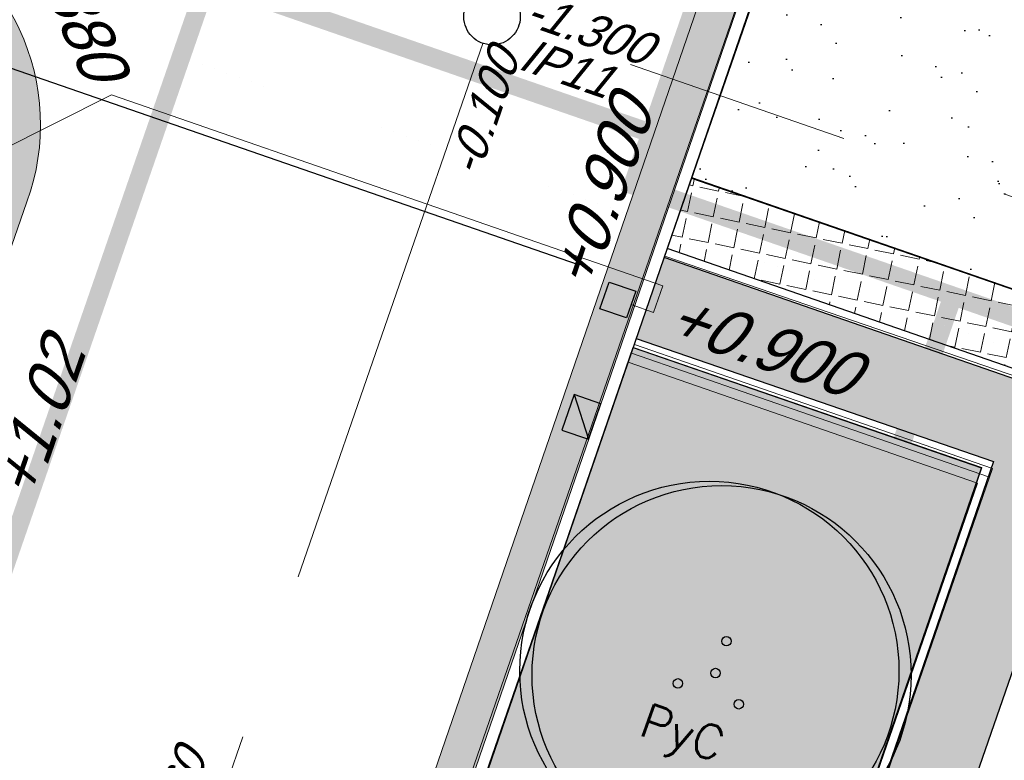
# Model space of a CAD drawing. Header units: metres. Extents: x 128615 to 129083, y 455669 to 456034.
# Tile 98 of 158: x 128831 to 128841, y 455851 to 455859. Entities that reach past the tile are written whole.
import ezdxf
from ezdxf.lldxf.tags import DXFTag

# ---------------------------------------------------------------- set-up
doc = ezdxf.new("R2010")
doc.units = ezdxf.units.M
doc.linetypes.add('DASHED', pattern=[19.049999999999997, 12.7, -6.35])
doc.linetypes.add('RI-AWZI_TERREINRIOLERING', pattern=[19.8, 6, -1.8, 2.4, -1.8, 1.8, -1.8, 2.4, -1.8])
for name, color, linetype, lineweight in [('B-ME-RI-KOLK-G', 7, 'Continuous', 25), ('B-WE-OG-HOOGTELIJN-G', 7, 'Continuous', 18), ('B-XX-GR-HAAG-G', 90, 'GR-HAAG1', 13), ('B-XX-RI-AWZI_TERREINRIOLERING-G', 10, 'RI-AWZI_TERREINRIOLERING', 18), ('B-XX-VH-BESTRATING-V', 1, 'Continuous', 18), ('X-XX-AL-T25', 7, 'Continuous', 25)]:
    doc.layers.add(name, color=color, linetype=linetype, lineweight=lineweight)
for name, color, linetype in [('B-XX-GR-BOOM-G', 30, 'Continuous'), ('B-XX-GR-BOOM-PAAL-G', 27, 'Continuous'), ('B-XX-GR-GRAS-G', 90, 'Continuous'), ('B-XX-GR-KRUIDEN-G', 98, 'Continuous'), ('B-XX-KL-ELEKTRA-G_HDSR', 190, 'HDSR_Elektra'), ('B-XX-OG-BEBOUWING-G', 1, 'Continuous'), ('B-XX-RI-AWZI_BEDRIJFSWATER-G_HDSR', 150, 'HDSR_Bedrijfswater'), ('B-XX-RI-AWZI_TERREINRIOLERING-T25_HDSR', 7, 'Continuous'), ('B-XX-VH-KANTVERHARDING-G', 60, 'Continuous')]:
    doc.layers.add(name, color=color, linetype=linetype)
doc.styles.add('100 ROMANS 2 MM KONINGSSTAL', font='romans.shx', dxfattribs={"height": 0.2})
doc.styles.get("Standard").update_dxf_attribs({"font": 'arial.ttf'})
doc.styles.add('TAUW-ISOCP', font='tcb_isocp.shx')
doc.styles.add('tcb_isocp', font='tcb_isocp.shx')
doc.linetypes.add('GR-HAAG1', pattern='A,6,[176,NLCS.SHX,S=0.125,R=0,X=0,Y=0],-2', length=8)
tags = doc.linetypes.add('HDSR_Bedrijfswater', pattern='A,25,-2,["BW",Standard,S=1.5,R=0,X=0,Y=-0.75],-5', length=32).pattern_tags.tags
tags[6] = DXFTag(74, 10)
tags = doc.linetypes.add('HDSR_Elektra', pattern='A,25,-2,["E",Standard,S=1.5,R=0,X=0,Y=-0.75],-4', length=31).pattern_tags.tags
tags[6] = DXFTag(74, 10)

# ---------------------------------------------------------------- blocks, each defined once
blk = doc.blocks.new('*U197')
at = {"layer": 'B-ME-RI-KOLK-G'}
blk.add_hatch(color=256, dxfattribs=at).paths.add_polyline_path([(0.1997073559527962, -0.1502915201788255), (0.1997073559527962, 0.1497084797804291), (-0.2002926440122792, -0.1502915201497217)])
blk.add_lwpolyline([(0.1997073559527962, -0.1502915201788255), (0.1997073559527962, 0.1497084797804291), (-0.2002926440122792, 0.1497084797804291), (-0.2002926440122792, -0.1502915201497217)], close=True, dxfattribs=at)
blk.add_lwpolyline([(-0.2002926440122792, -0.1502915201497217), (0.1997073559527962, 0.1497084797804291)], dxfattribs=at)
blk = doc.blocks.new('boom')
at = {"layer": 'B-XX-GR-BOOM-G'}
for centre, radius in [((-0.1361402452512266, -0.0007465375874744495), 3.999999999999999), ((0.137785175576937, -0.0007465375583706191), 3.999999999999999), ((0.0008224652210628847, -0.0007465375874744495), 0.09999999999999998)]:
    blk.add_circle(centre, radius, dxfattribs=at)

msp = doc.modelspace()

# ---------------------------------------------------------------- hatches: boundary and pattern name
at = {"layer": 'B-XX-GR-BOOM-PAAL-G'}
h = msp.add_hatch(color=256, dxfattribs=at)
edge = h.paths.add_edge_path()
edge.add_arc((128838.3640583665, 455852.0474769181), 0.04999999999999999, 0, 360)
edge = h.paths.add_edge_path()
edge.add_arc((128837.8480335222, 455851.5992700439), 0.04999999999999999, 0, 360)
edge = h.paths.add_edge_path()
edge.add_arc((128838.4942044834, 455851.3764828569), 0.04999999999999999, 0, 360)
at = {"layer": 'B-XX-GR-GRAS-G'}
h = msp.add_hatch(dxfattribs=at)
h.set_pattern_fill('CROSS', color=256, scale=0.09999999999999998, angle=-116.5632943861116, style=0)
h.set_pattern_definition([(340.9065815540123, (128738.9979208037, 455858.1422880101), (0.8077808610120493, 0.3923519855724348), [0.3174999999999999, -0.9525]), (70.90658155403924, (128739.0960088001, 455857.9403427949), (-0.3923519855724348, 0.8077808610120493), [0.3174999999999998, -0.9524999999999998])])
h.paths.add_polyline_path([(128845.8675353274, 455784.6485665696), (128847.5685110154, 455784.0597697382), (128847.7647766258, 455784.6267616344), (128846.0638009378, 455785.2155584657)])
h.paths.add_polyline_path([(128967.1055860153, 455860.4144094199), (128969.4210054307, 455866.8918425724), (128880.9006920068, 455904.409712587), (128810.0577815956, 455927.1027515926), (128808.0815679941, 455921.3936663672), (128811.5859768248, 455919.9881814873), (128842.9440111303, 455909.6012506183), (128874.3253125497, 455899.2845629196), (128897.3942134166, 455890.0887698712), (128932.249899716, 455875.2515896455), (128958.9784740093, 455863.874893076)])
edge = h.paths.add_edge_path()
edge.add_line((128984.0843231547, 455804.1850891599), (128953.5143684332, 455822.3927003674))
edge.add_line((128953.5143684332, 455822.3927003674), (128931.0817976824, 455759.6371250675))
edge.add_line((128931.0817976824, 455759.6371250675), (128923.691293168, 455762.2048782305))
edge.add_line((128923.691293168, 455762.2048782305), (128914.0269830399, 455765.5502024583))
edge.add_line((128914.0269830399, 455765.5502024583), (128897.845598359, 455770.6508317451))
edge.add_line((128897.845598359, 455770.6508317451), (128884.7246261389, 455774.2573768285))
edge.add_line((128884.7246261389, 455774.2573768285), (128872.548293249, 455777.8537726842))
edge.add_line((128872.548293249, 455777.8537726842), (128866.079626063, 455781.0475949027))
edge.add_line((128866.079626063, 455781.0475949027), (128866.0212588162, 455781.0678178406))
edge.add_line((128866.0212588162, 455781.0678178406), (128863.5642032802, 455773.7248399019))
edge.add_line((128863.5642032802, 455773.7248399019), (128871.5285838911, 455771.3053608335))
edge.add_line((128871.5285838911, 455771.3053608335), (128871.6722959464, 455771.410655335))
edge.add_arc((128873.3846396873, 455770.369334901), 2.004113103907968, 78.24944847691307, 148.6951358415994, ccw=False)
edge.add_line((128873.7927796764, 455772.3314488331), (128875.0821999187, 455772.0165345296))
edge.add_line((128875.0821999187, 455772.0165345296), (128927.2955738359, 455757.61301808))
edge.add_line((128927.2955738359, 455757.61301808), (128956.895554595, 455749.1705929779))
edge.add_line((128956.895554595, 455749.1705929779), (128984.0843231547, 455804.1850891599))
h = msp.add_hatch(dxfattribs=at)
h.set_pattern_fill('AR-SAND', color=256, scale=0.01999999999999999, angle=-116.5632943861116, style=0)
h.set_pattern_definition([(18.40658155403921, (128738.9979208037, 455858.1422880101), (0.2899431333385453, 0.935445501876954), [0, -0.7721600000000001, 0, -0.8636, 0, -0.8255]), (348.4065815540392, (128738.9979208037, 455858.1422880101), (1.318547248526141, 1.060693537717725), [0, -0.4165599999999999, 0, -0.6959599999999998, 0, -0.2666999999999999]), (308.4065815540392, (128738.4074554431, 455858.3466790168), (1.495894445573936, -0.5147657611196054), [0, -0.2539999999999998, 0, -0.9143999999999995, 0, -1.193799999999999]), (298.4065815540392, (128738.4074554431, 455858.3466790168), (1.588945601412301, -0.07820251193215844), [0, -0.1269999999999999, 0, -0.5994399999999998, 0, -0.6857999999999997])])
h.paths.add_polyline_path([(128848.284012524, 455860.8971291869), (128848.6251543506, 455861.1059885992), (128848.9384434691, 455860.5942758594), (128848.5973016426, 455860.3854164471)], flags=16)
h.paths.add_polyline_path([(128837.9932075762, 455856.9698232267), (128850.6606054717, 455852.5849729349), (128852.2488995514, 455857.0453477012, -0.0566628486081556), (128849.2765457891, 455860.8012743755), (128848.9384434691, 455860.5942758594), (128848.6251543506, 455861.1059885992), (128848.9669735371, 455861.315262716, -0.1306886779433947), (128846.0810004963, 455871.8227441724), (128842.5265956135, 455873.0597063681), (128840.8310114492, 455868.4634109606, -0.1862601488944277), (128842.0372406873, 455867.4382816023, -0.2138181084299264), (128842.158678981, 455865.8599495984), (128840.099627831, 455860.1214138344), (128839.1961826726, 455860.4450990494)])
h = msp.add_hatch(dxfattribs=at)
h.set_pattern_fill('DOTS', color=256, scale=0.09999999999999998, angle=-116.5632943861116, style=0)
h.set_pattern_definition([(340.9065815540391, (128738.9979208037, 455858.1422880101), (0.1269369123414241, 0.124052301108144), [0, -0.1587499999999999])])
edge = h.paths.add_edge_path()
edge.add_line((128837.3720295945, 455855.1705427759), (128841.0739058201, 455853.8891294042))
edge.add_line((128841.0739058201, 455853.8891294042), (128836.8479865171, 455841.6205344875))
edge.add_line((128836.8479865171, 455841.6205344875), (128836.0583310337, 455841.8979820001))
edge.add_line((128836.0583310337, 455841.8979820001), (128834.147927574, 455836.4047397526))
edge.add_line((128834.147927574, 455836.4047397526), (128834.9176089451, 455836.1373231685))
edge.add_line((128834.9176089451, 455836.1373231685), (128833.8795888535, 455833.1506708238))
edge.add_arc((128836.4510621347, 455837.3560573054), 4.929274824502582, 163.0334228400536, 238.5554095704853, ccw=False)
edge.add_line((128831.7363332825, 455838.7944877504), (128837.3720295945, 455855.1705427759))
at = {"layer": 'B-XX-GR-HAAG-G'}
h = msp.add_hatch(dxfattribs=at)
h.set_pattern_fill('ANGLE', color=256, scale=0.03999999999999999, angle=-19.09341844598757, style=0)
h.set_pattern_definition([(78.37645749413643, (128738.9979208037, 455858.1422880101), (-0.2736702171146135, 0.05629362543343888), [0.2032, -0.07619999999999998]), (168.3764574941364, (128738.9979208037, 455858.1422880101), (-0.0562936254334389, -0.2736702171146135), [0.2031999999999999, -0.07619999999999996])])
edge = h.paths.add_edge_path()
edge.add_line((128824.0560011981, 455861.2439628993), (128824.3251972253, 455861.9975444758))
edge.add_line((128824.3251972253, 455861.9975444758), (128807.412816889, 455867.9094233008))
edge.add_line((128807.412816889, 455867.9094233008), (128807.5844640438, 455867.0019485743))
edge.add_line((128807.5844640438, 455867.0019485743), (128824.0565718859, 455861.2437634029))
edge.add_line((128911.0524530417, 455830.6925610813), (128923.8730139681, 455826.2243651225))
edge.add_line((128923.8730139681, 455826.2243651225), (128926.9522502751, 455825.1512758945))
edge.add_line((128926.9522502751, 455825.1512758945), (128927.2239480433, 455825.9444302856))
edge.add_line((128927.2239480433, 455825.9444302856), (128912.031396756, 455831.2301135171))
edge.add_line((128912.031396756, 455831.2301135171), (128911.0523500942, 455830.6922639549))
h = msp.add_hatch(dxfattribs=at)
h.set_pattern_fill('ANGLE', color=256, scale=0.03999999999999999, angle=-19.09341844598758, style=0)
h.set_pattern_definition([(78.37645749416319, (128738.9979208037, 455858.1422880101), (-0.2736702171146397, 0.05629362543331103), [0.2032, -0.07619999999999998]), (168.3764574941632, (128738.9979208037, 455858.1422880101), (-0.05629362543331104, -0.2736702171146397), [0.2031999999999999, -0.07619999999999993])])
h.paths.add_polyline_path([(128837.7335316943, 455856.2209858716), (128850.3922310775, 455851.8313024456), (128850.6606054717, 455852.584972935), (128837.9956373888, 455856.976830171)])
h.paths.add_polyline_path([(128839.2003597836, 455855.5683953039), (128839.2025220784, 455855.5702330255), (128839.2014895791, 455855.5700485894), (128839.2005246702, 455855.570860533)], flags=17)
h.paths.add_polyline_path([(128839.3619169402, 455856.2477313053), (128839.4490209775, 455856.1906265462), (128839.4375883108, 455856.2081696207), (128839.413904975, 455856.2241907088)], flags=16)
at = {"layer": 'B-XX-GR-KRUIDEN-G'}
h = msp.add_hatch(dxfattribs=at)
h.set_pattern_fill('SWAMP', color=256, scale=0.2, angle=-116.5632943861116, style=0)
h.set_pattern_definition([(340.9065815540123, (128738.9979208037, 455858.1422880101), (3.839350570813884, 3.326515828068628), [0.6349999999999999, -4.444999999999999]), (70.90658155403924, (128739.2979540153, 455858.0384307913), (-0.9611808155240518, 4.988231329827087), [0.3174999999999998, -8.481319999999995]), (70.90658155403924, (128739.3729632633, 455858.0124661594), (-0.9611808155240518, 4.988231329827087), [0.2539999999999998, -8.544819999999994]), (70.90658155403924, (128739.2229447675, 455858.0643954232), (-0.9611808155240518, 4.988231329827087), [0.2539999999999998, -8.544819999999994]), (40.90658155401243, (128739.4479706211, 455857.9865021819), (-0.9611719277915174, 4.988233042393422), [0.2032, -4.876799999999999]), (100.9065815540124, (128739.1479374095, 455858.0903594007), (-4.8005224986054, 1.661717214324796), [0.2032, -4.8768])])
edge = h.paths.add_edge_path()
edge.add_line((128948.4118116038, 455833.4579504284), (128948.6455033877, 455826.0782791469))
edge.add_line((128948.6455033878, 455826.0782791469), (128943.9095911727, 455812.3966981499))
edge.add_line((128943.9095911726, 455812.3966981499), (128941.3888850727, 455813.2785094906))
edge.add_line((128941.3888850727, 455813.2785094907), (128942.1339618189, 455815.4309623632))
edge.add_arc((128932.745274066, 455818.888458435), 10.00508554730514, -20.21683048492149, 71.17534409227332)
edge.add_line((128935.9736453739, 455828.358376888), (128892.1860483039, 455843.579290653))
edge.add_arc((128893.6952972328, 455847.9211051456), 4.596649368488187, -157.04283936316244, -109.16785423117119, ccw=False)
edge.add_arc((128894.4307678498, 455848.232645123), 5.395382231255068, 162.5112662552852, 202.9571606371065, ccw=False)
edge.add_line((128889.2847814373, 455849.8540560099), (128901.8557516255, 455885.6735668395))
edge.add_line((128901.8557516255, 455885.6735668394), (128887.2242848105, 455890.7225570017))
edge.add_line((128887.2242848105, 455890.7225570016), (128887.1817624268, 455890.5997140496))
edge.add_line((128887.1817624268, 455890.5997140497), (128874.5146120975, 455895.1035688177))
edge.add_line((128874.5146120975, 455895.1035688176), (128873.5283828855, 455892.2544503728))
edge.add_arc((128867.280722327, 455871.995513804), 21.20041917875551, 72.86074229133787, 176.4358647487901)
edge.add_line((128846.121308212, 455873.313454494), (128835.0103701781, 455877.1887525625))
edge.add_arc((128817.5916042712, 455889.2204382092), 21.17014088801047, -34.63404912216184, -24.22743715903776)
edge.add_line((128836.8971577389, 455880.5330640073), (128837.0847450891, 455880.5150973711))
edge.add_line((128837.0847450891, 455880.5150973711), (128838.2442237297, 455883.7950644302))
edge.add_line((128838.2442237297, 455883.7950644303), (128838.0851409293, 455883.9110295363))
edge.add_arc((128817.5916042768, 455889.2204382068), 21.17014088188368, -14.52468191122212, 21.05836036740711)
edge.add_line((128837.3478955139, 455896.8272655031), (128838.4437976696, 455897.45125095))
edge.add_line((128838.4437976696, 455897.45125095), (128836.9196742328, 455900.519436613))
edge.add_line((128836.9196742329, 455900.519436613), (128835.8290882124, 455899.9707426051))
edge.add_arc((128817.5916042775, 455889.2204382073), 21.17014088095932, 30.51773535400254, 65.7725628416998)
edge.add_line((128826.2789784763, 455908.5259916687), (128826.2969451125, 455908.713579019))
edge.add_line((128826.2969451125, 455908.7135790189), (128823.0169780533, 455909.8730576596))
edge.add_line((128823.0169780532, 455909.8730576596), (128822.9010129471, 455909.7139748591))
edge.add_arc((128817.591604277, 455889.2204382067), 21.17014088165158, 75.47531808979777, 155.5873596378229)
edge.add_line((128798.3142327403, 455897.9701702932), (128798.1176121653, 455897.9799474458))
edge.add_line((128798.1176121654, 455897.9799474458), (128797.7211869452, 455896.8585281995))
edge.add_line((128797.7211869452, 455896.8585281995), (128793.8072384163, 455898.2133509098))
edge.add_arc((128775.6531717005, 455909.0573338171), 21.14620778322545, -30.85117203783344, -24.45064201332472)
edge.add_line((128794.9029489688, 455900.3047239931), (128795.4902118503, 455900.2458409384))
edge.add_line((128795.4902118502, 455900.2458409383), (128796.7020683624, 455903.7467742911))
edge.add_line((128796.7020683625, 455903.746774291), (128796.1976420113, 455904.0486570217))
edge.add_arc((128775.6531716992, 455909.057333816), 21.14620778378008, -13.70124981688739, 21.18853243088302)
edge.add_line((128795.3698146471, 455916.7003760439), (128797.9082227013, 455917.9559061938))
edge.add_line((128797.9082227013, 455917.9559061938), (128796.4067381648, 455921.1222890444))
edge.add_line((128796.4067381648, 455921.1222890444), (128793.8362756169, 455919.8525566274))
edge.add_arc((128775.6531717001, 455909.0573338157), 21.1462077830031, 30.69740409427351, 65.54935799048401)
edge.add_line((128784.4057815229, 455928.3071110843), (128784.4646645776, 455928.8943739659))
edge.add_line((128784.4646645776, 455928.8943739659), (128780.9637312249, 455930.1062304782))
edge.add_line((128780.9637312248, 455930.1062304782), (128780.6618484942, 455929.6018041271))
edge.add_arc((128775.6531717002, 455909.0573338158), 21.14620778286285, 76.298750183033, 155.5095457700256)
edge.add_line((128756.4094808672, 455917.8233173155), (128755.8262168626, 455917.8979581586))
edge.add_line((128755.8262168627, 455917.8979581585), (128754.6142224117, 455914.3971073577))
edge.add_line((128754.6142224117, 455914.3971073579), (128755.1121866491, 455914.0802848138))
edge.add_arc((128775.6531716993, 455909.057333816), 21.1462077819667, 166.2589379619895, 191.7043835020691)
edge.add_line((128754.9466508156, 455904.7675673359), (128751.1985842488, 455903.6584638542))
edge.add_line((128751.1985842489, 455903.6584638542), (128751.1173775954, 455903.9197317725))
edge.add_line((128751.1173775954, 455903.9197317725), (128741.4969709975, 455907.2999279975))
edge.add_line((128741.4969709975, 455907.2999279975), (128757.0495062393, 455938.2990116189))
edge.add_line((128757.0495062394, 455938.2990116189), (128795.963293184, 455925.5684809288))
edge.add_line((128795.963293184, 455925.5684809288), (128808.0815679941, 455921.3936663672))
edge.add_line((128808.0815679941, 455921.3936663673), (128811.5859768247, 455919.9881814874))
edge.add_line((128811.5859768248, 455919.9881814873), (128842.9440111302, 455909.6012506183))
edge.add_line((128842.9440111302, 455909.6012506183), (128874.3253125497, 455899.2845629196))
edge.add_line((128874.3253125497, 455899.2845629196), (128897.3942134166, 455890.0887698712))
edge.add_line((128897.3942134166, 455890.0887698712), (128932.249899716, 455875.2515896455))
edge.add_line((128932.249899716, 455875.2515896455), (128958.9784740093, 455863.874893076))
edge.add_line((128958.9784740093, 455863.8748930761), (128948.4118116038, 455833.4579504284))
h.paths.add_polyline_path([(128845.694092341, 455904.4570519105), (128848.0856081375, 455905.5477301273), (128849.2310223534, 455903.2376735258), (128848.6444501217, 455901.5319182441), (128846.8291906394, 455902.1678003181)], flags=16)
at = {"layer": 'B-XX-VH-BESTRATING-V'}
h = msp.add_hatch(dxfattribs=at)
h.set_pattern_fill('AR-B88', color=256, scale=0.001999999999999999, angle=-116.5632943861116, style=0)
h.set_pattern_definition([(340.9065815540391, (222427.2334215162, -244865.0047561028), (0.1329372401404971, 0.384042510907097), []), (70.90658155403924, (222427.2334215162, -244865.0047561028), (-0.05908401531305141, 0.4505111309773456), [0.4063999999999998, -0.4063999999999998])])
h.paths.add_polyline_path([(128848.0971045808, 455878.635931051, -0.4037405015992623), (128873.2287957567, 455891.4051268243), (128873.5244922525, 455892.2556497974, 0.4868956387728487), (128846.1151016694, 455873.2097112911), (128834.9511693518, 455877.1034928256, 0.04666700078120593), (128836.8971577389, 455880.5330640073), (128837.0847450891, 455880.5150973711), (128838.2442237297, 455883.7950644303), (128838.0851409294, 455883.9110295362, 0.156520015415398), (128837.3478955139, 455896.827265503), (128838.4437976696, 455897.45125095), (128836.9196742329, 455900.519436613), (128835.8290882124, 455899.9707426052, 0.1550531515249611), (128826.2789784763, 455908.5259916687), (128826.2969451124, 455908.7135790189), (128824.5146119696, 455909.3436393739), (128824.2202072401, 455908.4931332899), (128825.3340023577, 455908.0994032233), (128825.3205751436, 455907.9592113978, -0.1738342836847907), (128835.4657427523, 455898.7804478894), (128836.5160855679, 455899.3088947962), (128837.2594004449, 455897.8125408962), (128836.2169129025, 455897.2189686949, -0.1740133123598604), (128837.0524737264, 455883.5500615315), (128837.1721865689, 455883.4627955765), (128836.4705692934, 455881.478040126), (128836.3303774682, 455881.4914673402, -0.3844101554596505), (128811.8267057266, 455869.7873592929), (128811.7490435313, 455869.6698747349), (128810.8869354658, 455869.9746326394), (128810.5925307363, 455869.1241265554), (128812.1120620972, 455868.5869674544), (128812.2159800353, 455868.7441707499, 0.07544990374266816), (128818.5706738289, 455868.0729492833, 0.07589524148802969), (128824.8361656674, 455869.3284499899), (128826.3976501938, 455866.1488804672), (128827.2047040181, 455866.5576945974), (128826.1752094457, 455868.7079874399), (128828.4456792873, 455869.8032831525), (128829.4583531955, 455867.6595790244), (128832.7670077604, 455866.4857812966), (128833.0882556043, 455867.3781987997), (128830.0883369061, 455868.4308349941), (128828.7671010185, 455871.2403620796), (128828.8525096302, 455871.2937297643, 0.08531439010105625), (128834.1918941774, 455876.0825068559), (128837.7766362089, 455874.850374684), (128842.5594630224, 455873.1541507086), (128846.0838651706, 455871.9276488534), (128846.0810004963, 455871.8227441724, 0.1974429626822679), (128852.3271716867, 455856.9670565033), (128850.4531680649, 455851.7043292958), (128837.7009904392, 455856.1264283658), (128837.4045707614, 455855.2651000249), (128841.2029329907, 455853.9566605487), (128840.2940743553, 455851.3180823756, -0.03739428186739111), (128840.2171224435, 455851.0270438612, -0.0366327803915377), (128840.1005161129, 455850.7561483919), (128837.9778480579, 455844.5936657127, -0.02691818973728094), (128837.9180416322, 455844.3852272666, -0.02615719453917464), (128837.8387947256, 455844.1899691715), (128836.9097664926, 455841.4928350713), (128836.1198297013, 455841.7703814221), (128834.2752362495, 455836.4663716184), (128835.044899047, 455836.1989614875), (128833.9672562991, 455833.0983045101, 0.04583804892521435), (128834.7845963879, 455832.7170226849), (128835.7157441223, 455835.3939975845), (128836.2000348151, 455836.7517529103), (128835.4308187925, 455837.03347389), (128836.694533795, 455840.6411847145), (128837.4668797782, 455840.3769051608), (128841.9721584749, 455853.3663621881), (128875.616844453, 455841.6266952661), (128872.6042422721, 455832.6313486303), (128869.4363862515, 455823.6340851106), (128868.9275225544, 455823.8103949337), (128868.6019804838, 455822.8506645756), (128868.0093077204, 455821.190477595), (128868.4012366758, 455821.0537541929, 0.05439538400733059), (128869.3766180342, 455820.7581588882), (128873.2027955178, 455831.5751975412), (128875.0930636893, 455836.9640584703, -0.0412858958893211), (128875.1754991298, 455837.2859374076, -0.04334982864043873), (128875.3176973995, 455837.6044542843), (128877.0161506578, 455842.4464806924), (128860.0173804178, 455848.3648314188), (128851.3064607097, 455851.4074056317), (128853.0583824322, 455856.2732795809, 0.3272972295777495), (128877.9961818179, 455853.7020223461), (128879.4539705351, 455851.9601852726), (128881.0431873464, 455853.2495140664), (128880.1699822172, 455854.3809194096), (128882.1130744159, 455856.0401414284), (128883.0879052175, 455854.9247671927), (128883.6943496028, 455855.4497789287), (128882.3422394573, 455857.0749083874), (128882.4127906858, 455857.1464639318, 0.5271845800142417), (128875.6562547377, 455891.4715256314), (128874.8988719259, 455891.7329317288), (128874.6549034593, 455890.9093898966, -0.402981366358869), (128886.4646925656, 455865.3548980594, -1)])
h.paths.add_polyline_path([(128876.3997198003, 455841.651282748), (128877.6867014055, 455841.2057909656), (128877.8829670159, 455841.7727828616), (128876.5959854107, 455842.218274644)], flags=24)
h = msp.add_hatch(dxfattribs=at)
h.set_pattern_fill('BRICK', color=256, scale=0.03307086, angle=-116.5097316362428)
h.set_pattern_definition([(340.9065815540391, (128781.00315288, 455850.7668853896), (0.0686929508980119, 0.1984471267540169), []), (70.90658155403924, (128781.00315288, 455850.7668853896), (-0.3968942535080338, 0.1373859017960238), [0.2099999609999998, -0.2099999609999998]), (70.90658155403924, (128781.2016000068, 455850.6981924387), (-0.3968942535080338, 0.1373859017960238), [-0.2099999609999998, 0.2099999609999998])])
edge = h.paths.add_edge_path()
edge.add_line((128831.6126664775, 455838.8346340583), (128839.0652869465, 455860.4902585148))
edge.add_line((128839.0652869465, 455860.4902585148), (128836.3034510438, 455861.4412710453))
edge.add_line((128836.3034510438, 455861.4412710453), (128833.541615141, 455862.3922835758))
edge.add_arc((128834.2946828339, 455864.407557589), 2.151381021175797, 165.7586443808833, 249.5102871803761, ccw=False)
edge.add_line((128832.2094179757, 455864.936812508), (128832.7229766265, 455866.3634640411))
edge.add_line((128832.7229766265, 455866.3634640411), (128829.5305935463, 455867.4960062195))
edge.add_line((128829.5305935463, 455867.4960062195), (128825.7790093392, 455865.6897798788))
edge.add_line((128825.7790093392, 455865.6897798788), (128824.1892600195, 455861.2288345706))
edge.add_line((128824.1892600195, 455861.2288345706), (128829.3480097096, 455859.4118744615))
edge.add_arc((128828.6821113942, 455857.5376763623), 1.98897940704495, -20.160679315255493, 70.43999003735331, ccw=False)
edge.add_line((128830.5492255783, 455856.8521665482), (128825.085613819, 455841.0700632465))
edge.add_arc((128820.6003911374, 455842.5189337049), 4.713432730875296, 246.4303146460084, 342.09788309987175, ccw=False)
edge.add_line((128818.7156584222, 455838.1987218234), (128794.9887339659, 455846.4591081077))
edge.add_line((128794.9887339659, 455846.4591081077), (128740.4443933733, 455865.3829613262))
edge.add_arc((128742.7378552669, 455872.1050294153), 7.102546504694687, 156.7495911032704, 251.16118143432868, ccw=False)
edge.add_line((128736.2121179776, 455874.9087625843), (128740.8492055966, 455888.4475361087))
edge.add_arc((128747.4193090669, 455885.7839878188), 7.08948158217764, 110.50432189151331, 157.9321541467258, ccw=False)
edge.add_line((128744.936019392, 455892.4243207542), (128746.0560372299, 455895.6599412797))
edge.add_line((128746.0560372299, 455895.6599412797), (128750.9663574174, 455893.9602221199))
edge.add_line((128750.9663574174, 455893.9602221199), (128752.5278960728, 455898.5416274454))
edge.add_line((128752.5278960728, 455898.5416274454), (128752.0152830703, 455900.3559231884))
edge.add_line((128752.0152830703, 455900.3559231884), (128751.9765845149, 455900.3451798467))
edge.add_line((128751.9765845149, 455900.3451798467), (128751.0126086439, 455903.818817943))
edge.add_line((128751.0126086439, 455903.818817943), (128743.3040688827, 455906.5354959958))
edge.add_line((128743.3040688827, 455906.5354959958), (128719.892912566, 455838.9029857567))
edge.add_line((128719.892912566, 455838.9029857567), (128720.2712589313, 455838.7734198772))
edge.add_line((128720.2712589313, 455838.7734198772), (128743.5504862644, 455906.0245387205))
edge.add_line((128743.5504862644, 455906.0245387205), (128750.6829467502, 455903.5108851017))
edge.add_line((128750.6829467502, 455903.5108851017), (128752.1090925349, 455898.5527556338))
edge.add_line((128752.1090925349, 455898.5527556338), (128750.717407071, 455894.4696833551))
edge.add_line((128750.717407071, 455894.4696833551), (128745.8088863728, 455896.1687796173))
edge.add_line((128745.8088863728, 455896.1687796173), (128744.6185725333, 455892.7300809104))
edge.add_arc((128747.419309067, 455885.7839878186), 7.489481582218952, 111.9598016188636, 158.0177529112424)
edge.add_line((128740.4743136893, 455888.5874452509), (128735.6521931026, 455874.5084362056))
edge.add_arc((128742.711383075, 455872.0759849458), 7.466524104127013, 160.9871051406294, 251.273710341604)
edge.add_line((128740.3142736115, 455865.0047157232), (128794.856583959, 455846.0815660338))
edge.add_line((128794.856583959, 455846.0815660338), (128818.5714073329, 455837.8252763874))
edge.add_arc((128820.6003911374, 455842.5189337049), 5.113432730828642, 246.6220382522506, 342.0506229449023)
edge.add_line((128825.4649488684, 455840.9430934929), (128830.9260443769, 455856.717928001))
edge.add_arc((128828.6821113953, 455857.5376763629), 2.388979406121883, 339.9318582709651, 430.4537588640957)
edge.add_line((128829.4813863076, 455859.7889831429), (128824.7008226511, 455861.4727425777))
edge.add_line((128824.7008226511, 455861.4727425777), (128826.1020253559, 455865.4046131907))
edge.add_line((128826.1020253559, 455865.4046131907), (128829.4604913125, 455867.0964502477))
edge.add_line((128829.4604913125, 455867.0964502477), (128832.2105117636, 455866.120842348))
edge.add_line((128832.2105117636, 455866.120842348), (128831.8267665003, 455865.0548087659))
edge.add_arc((128834.2946828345, 455864.4075575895), 2.551381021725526, 165.3042260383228, 249.6319906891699)
edge.add_line((128833.4066780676, 455862.0156979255), (128838.5569163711, 455860.2422612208))
edge.add_line((128838.5569163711, 455860.2422612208), (128831.2322111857, 455838.9583295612))
edge.add_arc((128836.4510621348, 455837.3560573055), 5.459274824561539, 162.9326608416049, 251.688394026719)
edge.add_line((128834.7358411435, 455832.1732300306), (128868.2102711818, 455820.5590485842))
edge.add_arc((128870.243457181, 455825.3755239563), 5.22802833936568, 247.1138597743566, 340.4610631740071)
edge.add_line((128875.1704265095, 455823.6270235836), (128882.5907182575, 455844.7795449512))
edge.add_arc((128880.2053561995, 455845.6949556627), 2.55498119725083, 339.0051081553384, 400.5811834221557)
edge.add_line((128882.1458260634, 455847.357034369), (128879.1820600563, 455850.9862143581))
edge.add_line((128879.1820600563, 455850.9862143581), (128886.2461834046, 455856.9579368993))
edge.add_arc((128882.7728296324, 455860.6776088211), 5.089218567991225, 313.038728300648, 342.0620473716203)
edge.add_line((128887.6146643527, 455859.110196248), (128893.0181774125, 455874.5159597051))
edge.add_arc((128882.8722026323, 455877.7590635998), 10.65169127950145, 342.2738127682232, 419.290512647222)
edge.add_line((128888.3118646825, 455886.917043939), (128886.2148499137, 455887.872679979))
edge.add_line((128886.2148499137, 455887.872679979), (128886.1094443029, 455887.4783866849))
edge.add_line((128886.1094443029, 455887.4783866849), (128888.1745737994, 455886.5274173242))
edge.add_arc((128882.8857705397, 455877.7600346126), 10.23906438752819, -17.723255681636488, 58.900096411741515, ccw=False)
edge.add_line((128892.6388684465, 455874.6430616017), (128887.2355901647, 455859.2379771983))
edge.add_arc((128882.7728296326, 455860.677608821), 4.689218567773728, 313.1287842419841, 342.12093767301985, ccw=False)
edge.add_line((128885.978569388, 455857.2553283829), (128883.1729931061, 455854.8264816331))
edge.add_line((128883.1729931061, 455854.8264816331), (128878.5836409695, 455851.0866857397))
edge.add_line((128878.5836409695, 455851.0866857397), (128881.839104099, 455847.1002356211))
edge.add_arc((128880.2053561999, 455845.6949556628), 2.15498119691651, -21.143024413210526, 40.70070699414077, ccw=False)
edge.add_line((128882.2152704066, 455844.9176598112), (128877.8010034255, 455832.3322089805))
edge.add_line((128877.8010034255, 455832.3322089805), (128874.7932273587, 455823.7601450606))
edge.add_arc((128870.243457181, 455825.3755239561), 4.828028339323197, 246.96541338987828, 340.45278373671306, ccw=False)
edge.add_line((128868.354313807, 455820.9324400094), (128834.8638834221, 455832.552191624))
edge.add_arc((128836.4510621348, 455837.3560573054), 5.059274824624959, 163.0072479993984, 251.7166439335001, ccw=False)

# ---------------------------------------------------------------- linework, layer by layer
at = {"layer": 'B-ME-RI-KOLK-G', "lineweight": -3}
msp.add_lwpolyline([(128837.3025979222, 455855.482643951), (128837.0191019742, 455855.5807767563), (128837.1172347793, 455855.8642727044), (128837.4007307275, 455855.7661398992)], close=True, dxfattribs=at)
at = {"layer": 'B-XX-GR-BOOM-PAAL-G'}
for centre in [(128838.3640583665, 455852.0474769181), (128837.8480335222, 455851.5992700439), (128838.4942044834, 455851.3764828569)]:
    msp.add_circle(centre, 0.04999999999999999, dxfattribs=at)
at = {"layer": 'B-XX-GR-GRAS-G'}
msp.add_lwpolyline([(128848.9662961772, 455861.3148480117), (128848.9865217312, 455861.2818124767, -0.1311533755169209), (128846.0810004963, 455871.8227441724), (128842.5265956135, 455873.0597063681), (128840.8310114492, 455868.4634109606, -0.1862601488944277), (128842.0372406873, 455867.4382816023, -0.2138181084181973), (128842.158678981, 455865.8599495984), (128840.099627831, 455860.1214138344), (128839.1961826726, 455860.4450990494), (128837.9932075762, 455856.9698232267), (128850.6606054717, 455852.5849729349), (128852.2488995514, 455857.0453477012, -0.0566628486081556), (128849.2765457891, 455860.8012743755), (128848.9384434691, 455860.5942758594), (128848.6251543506, 455861.1059885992)], format="xyb", close=True, dxfattribs=at)
msp.add_lwpolyline([(128837.3720295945, 455855.1705427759), (128841.0739058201, 455853.8891294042), (128836.8479865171, 455841.6205344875), (128836.0583310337, 455841.8979820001), (128834.147927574, 455836.4047397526), (128834.9176089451, 455836.1373231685), (128833.8795888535, 455833.1506708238, -0.3419962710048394), (128831.7363332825, 455838.7944877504), (128837.3720295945, 455855.1705427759)], format="xyb", dxfattribs=at)
at = {"layer": 'B-XX-GR-HAAG-G'}
msp.add_lwpolyline([(128837.7335316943, 455856.2209858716), (128850.3922310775, 455851.8313024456), (128850.6606054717, 455852.584972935), (128837.9956373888, 455856.976830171)], close=True, dxfattribs=at)
at = {"layer": 'B-XX-KL-ELEKTRA-G_HDSR', "linetype": 'DASHED', "const_width": 0.1999999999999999}
for points in [[(128880.9235498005, 455841.8187726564), (128837.3683803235, 455856.8954811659), (128843.2439788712, 455873.8695030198), (128842.3847708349, 455874.1669195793)], [(128818.474649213, 455864.0547957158), (128837.5597427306, 455857.4483081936)], [(128823.8784053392, 455833.1633978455), (128834.5252896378, 455863.921149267)], [(128838.1765387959, 455848.2498870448), (128840.7713140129, 455855.7175489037)]]:
    msp.add_lwpolyline(points, dxfattribs=at)
at = {"layer": 'B-XX-OG-BEBOUWING-G'}
msp.add_lwpolyline([(128837.4668797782, 455840.3769051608), (128836.6945337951, 455840.6411847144), (128835.4308187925, 455837.03347389), (128836.2000348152, 455836.7517529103), (128835.7157441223, 455835.3939975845), (128865.7303576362, 455824.9493499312), (128865.4159954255, 455824.0052723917), (128868.6019804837, 455822.8506645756), (128868.9275225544, 455823.8103949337), (128869.4363862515, 455823.6340851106), (128872.6042422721, 455832.6313486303), (128875.616844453, 455841.6266952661), (128841.9721584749, 455853.3663621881), (128837.4668797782, 455840.3769051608)], dxfattribs=at)
at = {"layer": 'B-XX-RI-AWZI_BEDRIJFSWATER-G_HDSR', "flags": 128}
msp.add_lwpolyline([(128836.7917643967, 455856.0481476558), (128806.7563391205, 455866.4449824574), (128804.7505880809, 455860.6505665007), (128800.8405256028, 455862.0040440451)], dxfattribs=at)
at = {"layer": 'B-XX-RI-AWZI_TERREINRIOLERING-G'}
for points in [[(128884.4037958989, 455841.8856906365), (128836.1549717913, 455858.5871373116)], [(128835.7733430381, 455858.4017741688), (128831.0766071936, 455844.8333698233)], [(128837.3516643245, 455855.6243919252), (128837.587910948, 455855.5426145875), (128837.6860437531, 455855.8261105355), (128835.1818295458, 455856.692950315), (128831.8270445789, 455857.8542172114), (128830.3560781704, 455857.1168528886), (128830.2743008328, 455856.8806062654), (128830.5105474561, 455856.7988289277)]]:
    msp.add_lwpolyline(points, dxfattribs=at)
at = {"layer": 'B-XX-RI-AWZI_TERREINRIOLERING-G', "lineweight": -3}
msp.add_circle((128835.8714758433, 455858.6852701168), 0.3, dxfattribs=at)
at = {"layer": 'B-XX-VH-BESTRATING-V'}
for p, q in [((128839.191282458, 455860.4191624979), (128831.7752580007, 455838.995003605)), ((128839.0319951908, 455860.4175596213), (128831.6335100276, 455839.044070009)), ((128841.1938899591, 455853.8837915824), (128837.3853883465, 455855.2021135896)), ((128841.1938899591, 455853.8837915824), (128836.9099304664, 455841.5078572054))]:
    msp.add_line(p, q, dxfattribs=at)
for points in [[(128829.5305935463, 455867.4960062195), (128832.7229766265, 455866.3634640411), (128832.2094179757, 455864.936812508, 0.3826212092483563), (128833.541615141, 455862.3922835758), (128839.0652869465, 455860.4902585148), (128831.6126664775, 455838.8346340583, 0.4076313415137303), (128834.8638834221, 455832.5521916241), (128851.8008086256, 455826.7070874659), (128868.354313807, 455820.9324400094, 0.4321552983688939), (128874.7932273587, 455823.7601450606), (128877.8010034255, 455832.3322089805), (128882.2152704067, 455844.9176598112, 0.2765903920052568), (128881.8391040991, 455847.1002356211), (128878.5836409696, 455851.0866857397), (128881.1250912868, 455853.1485598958)], [(128887.6146643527, 455859.1101962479, -0.1273194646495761), (128886.2461834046, 455856.9579368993), (128883.4348019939, 455854.5240645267), (128879.1472794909, 455851.0288794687), (128882.1458260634, 455847.357034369, -0.2753335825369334), (128882.5907182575, 455844.7795449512), (128878.178442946, 455832.199772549), (128875.1704265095, 455823.6270235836, -0.4314296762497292), (128868.2102711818, 455820.5590485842), (128851.6696862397, 455826.3291888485), (128834.7358411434, 455832.1732300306, -0.4078671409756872), (128831.2322111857, 455838.9583295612), (128838.5569163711, 455860.2422612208)], [(128829.4813863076, 455859.7889831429, -0.4168840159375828), (128830.9260443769, 455856.717928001), (128828.0840690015, 455848.5125252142), (128825.4649488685, 455840.9430934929, -0.4422444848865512), (128818.5714073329, 455837.8252763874), (128808.8368343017, 455841.1331894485), (128794.8501271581, 455846.0630092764), (128776.3089342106, 455852.50780791)]]:
    msp.add_lwpolyline(points, format="xyb", dxfattribs=at)
for points in [[(128837.7095297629, 455856.138526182), (128851.490960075, 455851.4183334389)], [(128834.0201066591, 455833.1594426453), (128835.0781180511, 455836.2159326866), (128834.3456724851, 455836.4694704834), (128836.177484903, 455841.7613950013), (128836.9099304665, 455841.5078572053), (128841.1611790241, 455853.7892929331), (128837.3526774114, 455855.1076149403)], [(128833.9315712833, 455833.2093808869), (128834.9509084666, 455836.1541449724), (128834.2184629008, 455836.4076827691), (128836.1156971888, 455841.8886045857), (128836.8481427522, 455841.6350667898), (128841.0339694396, 455853.7275052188), (128837.3199664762, 455855.0131162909)]]:
    msp.add_lwpolyline(points, dxfattribs=at)
at = {"layer": 'B-XX-VH-KANTVERHARDING-G'}
msp.add_lwpolyline([(128839.1882113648, 455860.4479549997), (128831.7363332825, 455838.7944877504, 0.4075486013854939), (128834.905476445, 455832.6753612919), (128851.8434234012, 455826.8299045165), (128868.4012366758, 455821.0537541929, 0.4324109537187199), (128874.6706397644, 455823.8034156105), (128877.6783355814, 455832.3752508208), (128882.0932894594, 455844.962660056, 0.2770772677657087), (128881.7394805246, 455847.0167012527), (128878.4004584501, 455851.1054727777), (128881.0431873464, 455853.2495140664)], format="xyb", dxfattribs=at)
for points in [[(128852.3271716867, 455856.9670565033), (128850.4531680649, 455851.7043292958), (128837.7009904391, 455856.1264283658)], [(128852.2488995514, 455857.0453477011), (128850.3922310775, 455851.8313024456), (128837.7335316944, 455856.2209858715)], [(128837.4045707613, 455855.265100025), (128841.2029329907, 455853.9566605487), (128836.9097664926, 455841.4928350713), (128836.1198297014, 455841.7703814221), (128834.2752362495, 455836.4663716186), (128835.044899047, 455836.1989614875), (128833.967256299, 455833.0983045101)], [(128837.3720295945, 455855.1705427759), (128841.0758182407, 455853.894681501), (128836.8479865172, 455841.6205344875), (128836.0583310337, 455841.8979820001), (128834.147927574, 455836.4047397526), (128834.9176089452, 455836.1373231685), (128833.8795888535, 455833.1506708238)]]:
    msp.add_lwpolyline(points, dxfattribs=at)

# ---------------------------------------------------------------- block references
at = {"layer": 'B-ME-RI-KOLK-G', "rotation": 250.8943232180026}
msp.add_blockref('*U197', (128836.8222198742, 455854.4312387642), dxfattribs=at)
at = {"layer": 'B-XX-GR-BOOM-G', "xscale": 0.5038551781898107, "yscale": 0.5038551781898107, "zscale": 0.5038551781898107, "rotation": 340.9065815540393}
msp.add_blockref('boom', (128838.2470956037, 455851.7093714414), dxfattribs=at)

# ---------------------------------------------------------------- texts
at = {"layer": 'B-WE-OG-HOOGTELIJN-G', "style": 'TAUW-ISOCP', "oblique": 20.00023775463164}
for s, rotation, p in [('+0.880', 293.6264767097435, (128830.7175589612, 455859.8537838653)), ('+0.900', 70.90657821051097, (128836.9277891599, 455855.7423548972)), ('+0.900', 340.9065796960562, (128837.6969325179, 455855.3021343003)), ('+1.02', 70.90657821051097, (128831.0059572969, 455853.5153687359))]:
    msp.add_text(s, height=0.4999999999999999, rotation=rotation, dxfattribs=at).set_placement(p)
at = {"layer": 'B-XX-RI-AWZI_TERREINRIOLERING-T25_HDSR', "style": 'tcb_isocp', "oblique": 20.00023775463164}
for s, rotation, p in [('-1.300', 340.906581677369, (128836.1944366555, 455858.6080913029)), ('IP11', 340.8902675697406, (128836.132511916, 455858.1353044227)), ('-0.100', 70.90658148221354, (128835.7245028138, 455856.959688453)), ('PVC %%129160', 70.90658148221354, (128832.0927600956, 455848.6337283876))]:
    msp.add_text(s, height=0.36, rotation=rotation, dxfattribs=at).set_placement(p)
at = {"layer": 'X-XX-AL-T25', "insert": (128837.5357712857, 455851.3958673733), "char_height": 0.3599999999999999, "attachment_point": 1, "rotation": 340.90658155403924, "style": '100 ROMANS 2 MM KONINGSSTAL'}
msp.add_mtext_dynamic_manual_height_columns('PyC', width=1.675711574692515, gutter_width=0.2, heights=[0], dxfattribs=at)

doc.saveas('drawing.dxf')
